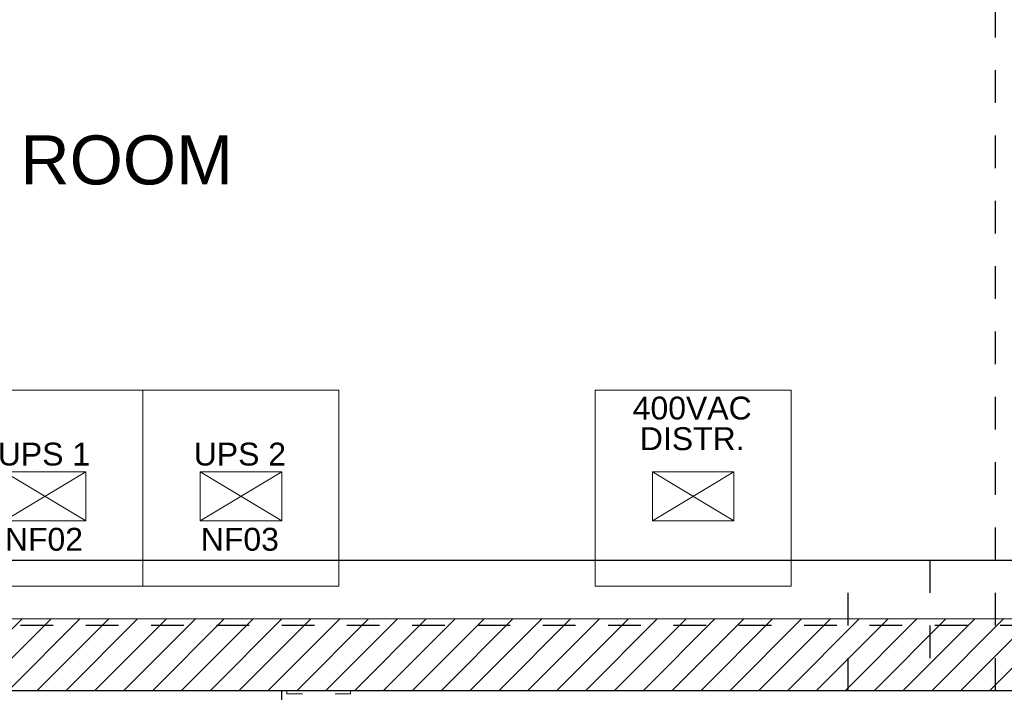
# Model space of a CAD drawing. Header units: metres. Extents: x 70279.8 to 70377.7, y 409251.8 to 409331.5.
# Tile 45 of 244: x 70320.2 to 70323.2, y 409290.8 to 409292.9. Entities that reach past the tile are written whole.
import ezdxf
from ezdxf.enums import TextEntityAlignment as Align

# ---------------------------------------------------------------- set-up
doc = ezdxf.new("R2010")
doc.units = ezdxf.units.M
for name, pattern in [('CENTER', [2, 1.25, -0.25, 0.25, -0.25]), ('CENTER2', [1.125, 0.75, -0.125, 0.125, -0.125]), ('DASHED', [0.75, 0.5, -0.25])]:
    doc.linetypes.add(name, pattern=pattern)
for name, color, linetype, lineweight in [('ARCERING', 2, 'Continuous', 18), ('CONTINUOUS', 7, 'Continuous', 18), ('Onderdeel', 2, 'Continuous', 0), ('OPENINGS', 7, 'Continuous', 18), ('TEKST', 1, 'Continuous', 18)]:
    doc.layers.add(name, color=color, linetype=linetype, lineweight=lineweight)
doc.layers.add('Concrete_ foundation', color=253, linetype='Continuous')
doc.layers.add('stairs&pedestrian', color=2, linetype='Continuous')
doc.styles.add('Arial', font='arial.ttf')

# ---------------------------------------------------------------- blocks, each defined once
blk = doc.blocks.new('*A156')
at = {"layer": 'Onderdeel', "linetype": 'Continuous', "lineweight": 0}
for p, q in [((737.3144144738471, -87.57613449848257), (737.3144144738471, -86.62613449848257)), ((737.3144144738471, -86.62613449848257), (737.514414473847, -86.62613449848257)), ((737.3144144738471, -90.52613449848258), (737.3144144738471, -89.57613449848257)), ((737.514414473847, -90.52613449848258), (737.3144144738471, -90.52613449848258))]:
    blk.add_line(p, q, dxfattribs=at)
blk = doc.blocks.new('Stairs&pedestrian_9.7.2017')
at = {"layer": 'stairs&pedestrian', "lineweight": 0, "xscale": 50, "yscale": 50, "zscale": 50, "rotation": 90}
blk.add_blockref('*A156', (4544.538941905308, -36875.7207236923), dxfattribs=at)
blk = doc.blocks.new('A$C0A444100')
at = {"layer": 'ARCERING'}
h = blk.add_hatch(dxfattribs=at)
h.set_pattern_fill('ANSI31', color=256, scale=500)
h.set_pattern_definition([(45, (-8839.999991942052, -7199.999993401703), (-44.19417382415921, 44.19417382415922), [])])
h.paths.add_polyline_path([(4283.000008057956, 1920.000006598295), (3284.000008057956, 1920.000006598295), (3284.000008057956, 1700.000006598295), (4283.000008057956, 1700.000006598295)])
h.paths.add_polyline_path([(7594.000008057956, 1920.000006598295), (5328.000008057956, 1920.000006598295), (5328.000008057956, 1700.000006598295), (7594.000008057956, 1700.000006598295)])
h.paths.add_polyline_path([(13703.00000805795, 1920.000006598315), (8639.000008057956, 1920.000006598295), (8639.000008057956, 1700.000006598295), (13703.00000805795, 1700.000006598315)])
at = {"layer": 'Concrete_ foundation', "linetype": 'CENTER2', "ltscale": 5}
blk.add_line((12345.00000805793, 8000.000006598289), (12345.00000805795, 1400.0000065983), dxfattribs=at)
at = {"layer": 'Concrete_ foundation', "linetype": 'DASHED', "ltscale": 3}
blk.add_line((12145.00000805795, 2100.000006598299), (12145.00000805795, 1700.000006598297), dxfattribs=at)
at = {"layer": 'Concrete_ foundation', "linetype": 'CENTER', "ltscale": 5}
blk.add_line((16460.00000805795, 1900.000006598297), (1000.000008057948, 1900.000006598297), dxfattribs=at)
at = {"layer": 'Concrete_ foundation'}
blk.add_lwpolyline([(15740.00000805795, 1700.000006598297), (6220.000073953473, 1700.000006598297), (6220.000073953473, 2100.000006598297), (15740.00000805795, 2100.000006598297), (15740.00000805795, 1700.000006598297)], dxfattribs=at)
at = {"layer": 'Concrete_ foundation', "linetype": 'DASHED', "ltscale": 3}
blk.add_lwpolyline([(12795.00000805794, 1700.000006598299), (11895.00000805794, 1700.000006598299), (11895.00000805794, 2100.000006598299), (12795.00000805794, 2100.000006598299), (12795.00000805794, 1700.000006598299)], dxfattribs=at)
at = {"layer": 'CONTINUOUS'}
for p, q in [((9135.000008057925, 2620.000006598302), (9735.000008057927, 2620.000006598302)), ((9735.000008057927, 2620.000006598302), (10335.00000805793, 2620.000006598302)), ((9735.000008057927, 2620.000006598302), (9735.000008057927, 2020.000006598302)), ((9735.000008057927, 2620.000006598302), (9735.000008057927, 2020.000006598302)), ((9735.000008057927, 2620.000006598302), (9735.000008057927, 2020.000006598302)), ((10335.00000805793, 2620.000006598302), (10335.00000805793, 2020.000006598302)), ((11720.00000805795, 2620.000006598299), (11120.00000805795, 2620.000006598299)), ((11120.00000805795, 2620.000006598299), (11120.00000805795, 2020.000006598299)), ((11720.00000805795, 2020.000006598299), (11720.00000805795, 2620.000006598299)), ((9735.000008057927, 2020.000006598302), (9135.000008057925, 2020.000006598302)), ((10335.00000805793, 2020.000006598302), (9735.000008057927, 2020.000006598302)), ((11120.00000805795, 2020.000006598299), (11720.00000805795, 2020.000006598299)), ((15940.00000805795, 1920.000006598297), (1520.000008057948, 1920.000006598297)), ((16160.00000805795, 1700.000006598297), (1300.000008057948, 1700.000006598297))]:
    blk.add_line(p, q, dxfattribs=at)
at = {"layer": 'OPENINGS', "ltscale": 5}
for p, q in [((9560.000008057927, 2220.0000065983), (9310.000008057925, 2370.0000065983)), ((9310.000008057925, 2220.0000065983), (9560.000008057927, 2370.0000065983)), ((10160.00000805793, 2220.0000065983), (9910.000008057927, 2370.0000065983)), ((9910.000008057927, 2220.0000065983), (10160.00000805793, 2370.0000065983)), ((11545.00000805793, 2220.000006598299), (11295.00000805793, 2370.000006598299)), ((11295.00000805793, 2220.000006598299), (11545.00000805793, 2370.000006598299))]:
    blk.add_line(p, q, dxfattribs=at)
for points in [[(9560.000008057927, 2370.0000065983), (9310.000008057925, 2370.0000065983), (9310.000008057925, 2220.0000065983), (9560.000008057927, 2220.0000065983)], [(10160.00000805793, 2370.0000065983), (9910.000008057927, 2370.0000065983), (9910.000008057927, 2220.0000065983), (10160.00000805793, 2220.0000065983)], [(11545.00000805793, 2370.000006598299), (11295.00000805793, 2370.000006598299), (11295.00000805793, 2220.000006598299), (11545.00000805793, 2220.000006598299)]]:
    blk.add_lwpolyline(points, close=True, dxfattribs=at)
at = {"layer": 'stairs&pedestrian'}
blk.add_blockref('Stairs&pedestrian_9.7.2017', (1300.000008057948, 1700.000006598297), dxfattribs=at)
at = {"layer": 'TEKST', "style": 'Arial'}
for s, height, p in [('ELECTRICAL ROOM', 150, (9010.000008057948, 3250.000006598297)), ('400VAC', 70, (11417.04057851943, 2530.265563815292)), ('DISTR.', 70, (11417.04057851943, 2436.523175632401)), ('UPS 1', 70, (9432.040578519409, 2389.379577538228)), ('UPS 2', 70, (10032.04057851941, 2389.379577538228)), ('NF02', 70, (9432.040578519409, 2128.578076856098)), ('NF03', 70, (10032.04057851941, 2128.578076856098))]:
    blk.add_text(s, height=height, dxfattribs=at).set_placement(p, align=Align.CENTER)

msp = doc.modelspace()

# ---------------------------------------------------------------- linework, layer by layer
msp.add_line((70327, 409290.8499999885), (70312.1400000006, 409290.8499999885))
at = {"ltscale": 5}
msp.add_line((70321, 409289.8499999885), (70321, 409290.8499999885), dxfattribs=at)

# ---------------------------------------------------------------- block references
at = {"xscale": 0.001, "yscale": 0.001, "zscale": 0.001}
msp.add_blockref('A$C0A444100', (70310.83999999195, 409289.1499999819), dxfattribs=at)

doc.saveas('drawing.dxf')
